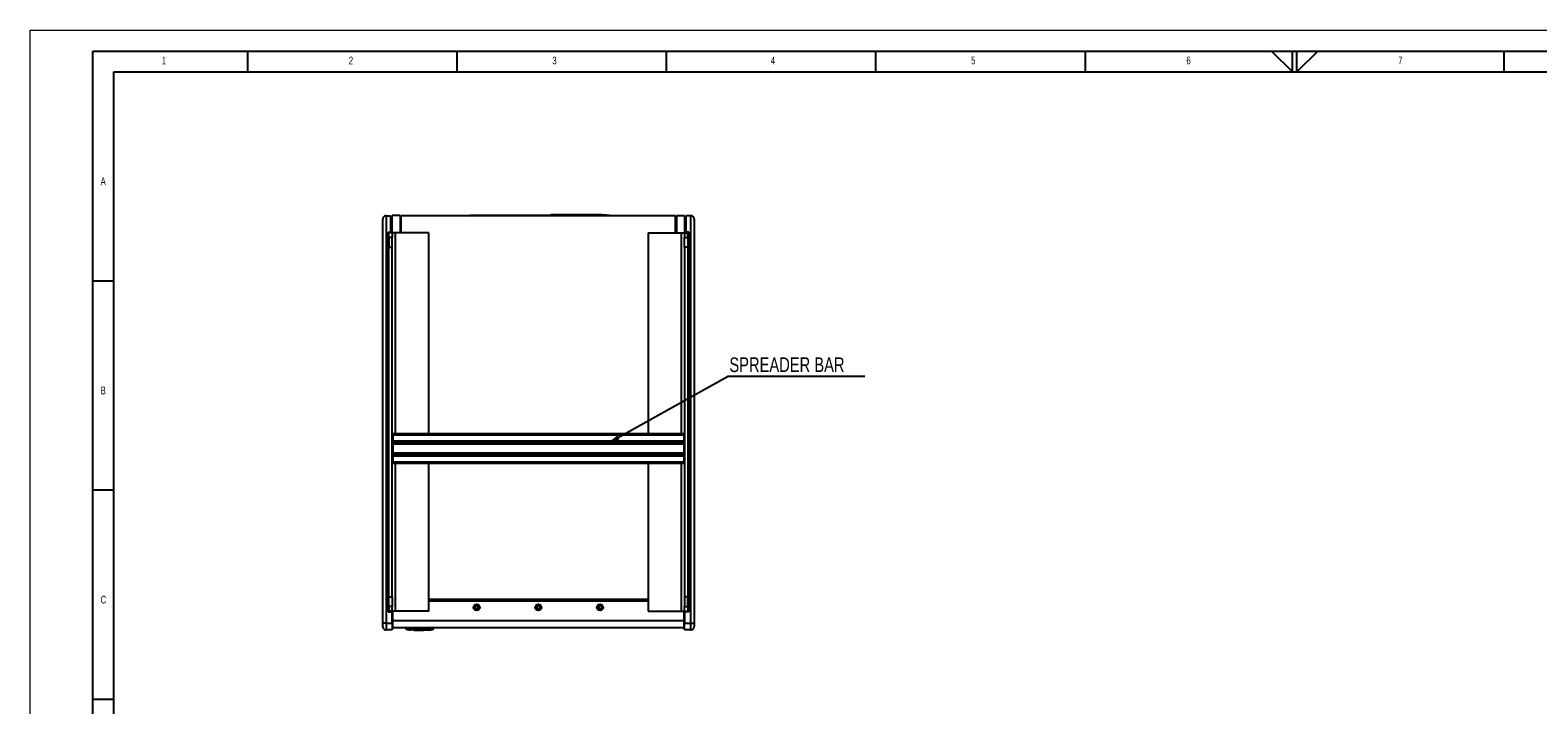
# Model space of a CAD drawing. Header units: millimetres. Extents: x 0 to 594, y 0 to 420.
# Tile 7 of 13: x 0 to 360, y 259 to 420. Entities that reach past the tile are written whole.
import ezdxf

# ---------------------------------------------------------------- set-up
doc = ezdxf.new("R2010")
doc.units = ezdxf.units.MM
doc.layers.add('FORMAT', color=7, linetype='Continuous')
doc.layers.add('SLD-0', color=7, linetype='Continuous')
doc.styles.add('SLDTEXTSTYLE0', font='TXT', dxfattribs={"width": 0.75})
doc.dimstyles.new('SLDDIMSTYLE2', dxfattribs={"dimtxt": 0.18, "dimasz": 3.302, "dimexe": 0, "dimexo": 0.0625, "dimgap": 0, "dimtad": 0, "dimtih": 1, "dimtoh": 1, "dimdec": 0, "dimrnd": 1e-09, "dimzin": 0, "dimdsep": 46, "dimtxsty": 'Standard', "dimsah": 1, "dimcen": 0.09, "dimadec": 0, "dimazin": 0, "dimtfac": 3.302, "dimtdec": 0, "dimtofl": 0, "dimtmove": 0, "dimatfit": 3, "dimfxl": 1, "dimfrac": 2, "dimtolj": 1, "dimtzin": 0, "dimarcsym": 0})

# ---------------------------------------------------------------- blocks, each defined once
blk = doc.blocks.new('SW_NOTE_0_5')
at = {"layer": 'SLD-0', "color": 0}
blk.add_line((32.81, 0), (0, 0), dxfattribs=at)
at = {"layer": 'SLD-0', "color": 0, "insert": (0.48, 4.6), "char_height": 3.5, "attachment_point": 1, "style": 'SLDTEXTSTYLE0'}
blk.add_mtext('SPREADER BAR', dxfattribs=at)

msp = doc.modelspace()

# ---------------------------------------------------------------- linework, layer by layer
at = {"color": 7, "linetype": 'Continuous', "lineweight": 18}
for p, q in [((0, 0.0001), (0, 420.0001)), ((0, 420.0001), (594, 420.0001))]:
    msp.add_line(p, q, dxfattribs=at)
at = {"color": 7, "linetype": 'Continuous', "lineweight": 25}
for p, q in [((84.2029, 278.1967), (84.2029, 374.8421)), ((84.9967, 375.6359), (84.9967, 278.1967)), ((84.9967, 375.6359), (86.0857, 375.6359)), ((86.0857, 375.6359), (86.0857, 371.6992)), ((86.0857, 375.3247), (86.454, 375.3247)), ((86.454, 371.5649), (86.454, 375.6676)), ((88.3323, 375.6676), (86.454, 375.6676)), ((88.3323, 375.6676), (88.3323, 371.5649)), ((88.3323, 375.2707), (88.6448, 375.2707)), ((88.6448, 371.5649), (88.6448, 375.6359)), ((154.1133, 375.6359), (88.6448, 375.6359)), ((105.8752, 375.8014), (124.3453, 375.8014)), ((136.619, 375.8046), (124.3453, 375.8046)), ((154.1133, 371.5661), (154.1133, 375.6359)), ((154.4258, 375.2707), (154.1133, 375.2707)), ((154.4258, 371.5661), (154.4258, 375.6676)), ((154.4258, 375.6676), (156.304, 375.6676)), ((156.304, 375.6676), (156.304, 371.5661)), ((156.6723, 375.3247), (156.304, 375.3247)), ((157.7613, 375.6359), (156.6723, 375.6359)), ((156.6723, 371.6992), (156.6723, 375.6359)), ((157.7613, 278.1967), (157.7613, 375.6359)), ((158.5551, 374.8421), (158.5551, 278.1967)), ((85.4634, 371.6992), (86.0857, 371.6992)), ((85.4634, 280.9443), (85.4634, 371.6992)), ((86.454, 371.5649), (85.6603, 371.5649)), ((85.6603, 370.4423), (85.6603, 371.5649)), ((86.0857, 371.6992), (86.0857, 371.6444)), ((86.0857, 371.6444), (86.454, 371.6444)), ((86.454, 371.5649), (86.454, 370.4423)), ((87.2478, 371.5649), (86.454, 371.5649)), ((95.1853, 371.5649), (87.2478, 371.5649)), ((95.1853, 323.5442), (95.1853, 371.5649)), ((147.5728, 371.5661), (147.5728, 323.5442)), ((147.5728, 371.5661), (155.5103, 371.5661)), ((155.5103, 371.5661), (156.304, 371.5661)), ((156.6723, 371.6444), (156.304, 371.6444)), ((156.304, 371.5661), (157.0978, 371.5661)), ((156.304, 371.5661), (156.304, 370.4435)), ((157.2946, 371.6992), (156.6723, 371.6992)), ((156.6723, 371.6444), (156.6723, 371.6992)), ((157.0978, 370.4435), (157.0978, 371.5661)), ((157.2946, 280.9443), (157.2946, 371.6992)), ((85.4634, 368.8922), (85.6603, 368.8922)), ((85.6603, 367.3047), (85.4634, 367.3047)), ((86.454, 370.4423), (85.6603, 370.4423)), ((85.6603, 370.4423), (85.6603, 368.0972)), ((85.6603, 368.0972), (86.454, 368.0972)), ((85.6603, 284.5451), (85.6603, 368.0972)), ((86.454, 368.0972), (86.454, 370.4423)), ((86.454, 284.5451), (86.454, 368.0972)), ((156.304, 370.4435), (157.0978, 370.4435)), ((156.304, 368.0984), (156.304, 370.4435)), ((157.0978, 368.0984), (156.304, 368.0984)), ((156.304, 368.0984), (156.304, 284.5463)), ((157.0978, 370.4435), (157.0978, 368.0984)), ((157.0978, 368.8922), (157.2946, 368.8922)), ((157.0978, 368.0984), (157.0978, 284.5463)), ((157.2946, 367.3047), (157.0978, 367.3047)), ((85.4634, 327.1155), (85.6603, 327.1155)), ((85.6603, 325.528), (85.4634, 325.528)), ((157.0978, 327.1155), (157.2946, 327.1155)), ((157.2946, 325.528), (157.0978, 325.528)), ((86.6318, 323.5442), (156.1262, 323.5442)), ((86.6318, 323.1473), (86.6318, 323.5442)), ((156.1262, 323.1473), (86.6318, 323.1473)), ((86.6318, 323.1473), (86.6318, 321.798)), ((86.6318, 321.798), (156.1262, 321.798)), ((86.6318, 321.4011), (86.6318, 321.798)), ((86.6318, 321.4011), (156.1262, 321.4011)), ((86.6318, 321.0042), (86.6318, 321.4011)), ((156.1262, 321.0042), (86.6318, 321.0042)), ((86.6318, 321.0042), (86.6318, 318.9405)), ((156.1262, 323.5442), (156.1262, 323.1473)), ((156.1262, 323.1473), (156.1262, 321.798)), ((156.1262, 321.798), (156.1262, 321.4011)), ((156.1262, 321.4011), (156.1262, 321.0042)), ((156.1262, 321.0042), (156.1262, 318.9405)), ((86.6318, 318.9405), (156.1262, 318.9405)), ((86.6318, 318.5436), (86.6318, 318.9405)), ((156.1262, 318.5436), (86.6318, 318.5436)), ((86.6318, 318.1467), (86.6318, 318.5436)), ((156.1262, 318.1467), (86.6318, 318.1467)), ((86.6318, 318.1467), (86.6318, 316.7973)), ((156.1262, 318.9405), (156.1262, 318.5436)), ((156.1262, 318.5436), (156.1262, 318.1467)), ((156.1262, 318.1467), (156.1262, 316.7973)), ((86.6318, 316.7973), (156.1262, 316.7973)), ((86.6318, 316.4005), (86.6318, 316.7973)), ((156.1262, 316.4005), (86.6318, 316.4005)), ((95.1853, 281.0774), (95.1853, 316.4005)), ((147.5728, 316.4005), (147.5728, 281.0786)), ((156.1262, 316.7973), (156.1262, 316.4005)), ((85.4634, 285.3389), (85.6603, 285.3389)), ((85.6603, 284.5451), (86.454, 284.5451)), ((85.6603, 282.2), (85.6603, 284.5451)), ((86.454, 284.5451), (86.454, 282.2)), ((157.0978, 284.5463), (156.304, 284.5463)), ((156.304, 284.5463), (156.304, 282.2012)), ((157.0978, 285.3389), (157.2946, 285.3389)), ((157.0978, 282.2012), (157.0978, 284.5463)), ((85.6603, 283.7514), (85.4634, 283.7514)), ((85.4634, 280.9443), (86.454, 280.9443)), ((86.454, 282.2), (85.6603, 282.2)), ((85.6603, 282.2), (85.6603, 281.0774)), ((86.454, 281.0774), (85.6603, 281.0774)), ((86.454, 281.0774), (86.454, 282.2)), ((87.2478, 281.0774), (86.454, 281.0774)), ((86.454, 281.0774), (86.454, 281.0562)), ((86.454, 281.0562), (86.454, 280.9443)), ((86.454, 278.1967), (86.454, 280.9443)), ((86.6525, 278.8301), (86.6525, 281.0774)), ((95.1853, 281.0774), (87.2478, 281.0774)), ((147.5728, 283.8784), (95.1853, 283.8784)), ((95.1853, 283.5926), (147.5728, 283.5926)), ((147.5728, 281.0786), (155.5103, 281.0786)), ((155.5103, 281.0786), (156.304, 281.0786)), ((156.1056, 281.0786), (156.1056, 278.8301)), ((156.304, 282.2012), (157.0978, 282.2012)), ((156.304, 281.0786), (156.304, 282.2012)), ((156.304, 281.0786), (157.0978, 281.0786)), ((156.304, 281.0562), (156.304, 281.0786)), ((156.304, 281.0562), (156.304, 280.9443)), ((157.2946, 280.9443), (156.304, 280.9443)), ((156.304, 280.9443), (156.304, 278.1967)), ((157.2946, 283.7514), (157.0978, 283.7514)), ((157.0978, 282.2012), (157.0978, 281.0786)), ((84.9967, 278.1967), (84.2029, 278.1967)), ((84.2029, 277.4029), (84.2029, 278.1967)), ((84.9967, 278.1967), (86.454, 278.1967)), ((84.9967, 278.1967), (84.9967, 276.6092)), ((86.6525, 280.4176), (86.454, 280.4176)), ((86.454, 278.1967), (86.454, 276.6092)), ((86.5731, 279.6239), (86.6525, 279.6239)), ((86.5731, 279.6239), (86.5731, 277.395)), ((86.6525, 278.8301), (156.1056, 278.8301)), ((86.6525, 277.0934), (86.6525, 278.8301)), ((156.1056, 280.4176), (156.304, 280.4176)), ((156.185, 279.6239), (156.1056, 279.6239)), ((156.1056, 278.8301), (156.1056, 277.0934)), ((156.185, 277.395), (156.185, 279.6239)), ((156.304, 278.1967), (157.7613, 278.1967)), ((156.304, 276.6092), (156.304, 278.1967)), ((157.7613, 278.1967), (158.5551, 278.1967)), ((157.7613, 276.6092), (157.7613, 278.1967)), ((158.5551, 278.1967), (158.5551, 277.4029)), ((86.454, 276.6092), (84.9967, 276.6092)), ((156.1056, 277.0934), (86.6525, 277.0934)), ((89.7152, 276.9569), (89.7182, 276.9455)), ((89.7182, 276.9455), (89.7277, 276.9227)), ((89.7189, 276.943), (89.7182, 276.9455)), ((89.7277, 276.9227), (89.7187, 276.9438)), ((89.7619, 276.8734), (89.7632, 276.8737)), ((90.029, 276.6945), (89.7619, 276.8734)), ((89.7719, 277.0521), (96.2965, 277.0521)), ((89.7719, 276.9569), (89.7719, 277.0521)), ((89.7819, 276.877), (89.787, 276.8781)), ((89.7819, 276.877), (90.0413, 276.7915)), ((89.8834, 276.8781), (89.9341, 276.877)), ((89.891, 276.9455), (89.891, 276.9569)), ((96.1775, 276.9569), (89.891, 276.9569)), ((89.891, 276.9455), (89.9351, 276.943)), ((90.1593, 276.7915), (89.9341, 276.877)), ((89.9351, 276.943), (96.1334, 276.943)), ((90.0583, 276.7886), (90.0413, 276.7915)), ((90.1593, 276.7915), (90.1589, 276.7886)), ((90.1589, 276.7886), (91.5955, 276.7061)), ((90.8505, 276.6263), (90.8505, 276.6823)), ((90.9057, 276.6662), (90.907, 276.6708)), ((90.9206, 276.6822), (92.602, 276.626)), ((91.5682, 276.6132), (90.9208, 276.6348)), ((91.5483, 276.6518), (91.5509, 276.6421)), ((91.5509, 276.6316), (91.5483, 276.6413)), ((91.5483, 276.6404), (91.5514, 276.629)), ((91.5577, 276.6432), (91.5509, 276.6583)), ((91.5509, 276.6583), (91.5509, 276.6421)), ((91.5509, 276.6421), (91.557, 276.6278)), ((91.5573, 276.6169), (91.5509, 276.6316)), ((91.5509, 276.6316), (91.5509, 276.6307)), ((91.5642, 276.6583), (91.5577, 276.6432)), ((91.601, 276.6169), (91.601, 276.6031)), ((92.602, 276.5924), (91.601, 276.6169)), ((91.601, 276.6031), (92.602, 276.5786)), ((91.601, 276.5914), (91.601, 276.5907)), ((92.602, 276.567), (91.601, 276.5914)), ((92.6721, 276.6214), (92.6721, 276.5944)), ((92.6721, 276.5762), (92.6721, 276.5667)), ((92.7893, 276.5658), (92.7893, 276.5752)), ((92.8594, 276.5766), (93.8923, 276.5858)), ((93.2469, 276.5651), (92.8594, 276.5649)), ((93.2469, 276.5644), (93.2469, 276.5651)), ((93.9625, 276.5751), (94.5947, 276.6256)), ((93.9625, 276.5857), (93.9625, 276.5751)), ((94.7848, 276.6039), (94.4334, 276.6127)), ((94.4829, 276.7067), (95.9095, 276.7886)), ((94.6593, 276.63), (95.3244, 276.6642)), ((95.389, 276.6643), (94.7848, 276.6039)), ((96.1344, 276.877), (95.9091, 276.7915)), ((95.9095, 276.7886), (95.9091, 276.7915)), ((96.0272, 276.7915), (96.0102, 276.7886)), ((96.0255, 276.6851), (96.3082, 276.8746)), ((96.0272, 276.7915), (96.2866, 276.877)), ((96.1334, 276.943), (96.1775, 276.9455)), ((96.1344, 276.877), (96.185, 276.8781)), ((96.1775, 276.9455), (96.1775, 276.9569)), ((96.2814, 276.8781), (96.2866, 276.877)), ((96.2965, 277.0521), (96.2965, 276.9569)), ((96.3065, 276.8733), (96.3065, 276.8733)), ((96.34, 276.9201), (96.3407, 276.9227)), ((96.3502, 276.9455), (96.3495, 276.943)), ((96.3502, 276.9455), (96.3532, 276.9569)), ((157.7613, 276.6092), (156.304, 276.6092))]:
    msp.add_line(p, q, dxfattribs=at)
at = {"color": 8, "linetype": 'Continuous', "lineweight": 25}
for p, q in [((87.2478, 323.5442), (87.2478, 371.5649)), ((155.5103, 371.5661), (155.5103, 323.5442)), ((85.4634, 370.7437), (85.6603, 370.7437)), ((157.2946, 370.7437), (157.0978, 370.7437)), ((87.2478, 281.0774), (87.2478, 316.4005)), ((155.5103, 316.4005), (155.5103, 281.0786)), ((85.4634, 281.8999), (85.6603, 281.8999)), ((157.2946, 281.8999), (157.0978, 281.8999)), ((86.6525, 277.395), (86.5731, 277.395)), ((156.1056, 277.395), (156.185, 277.395)), ((89.7632, 276.8737), (89.7819, 276.877)), ((92.602, 276.567), (92.6021, 276.5778)), ((96.3495, 276.943), (96.343, 276.9268))]:
    msp.add_line(p, q, dxfattribs=at)
at = {"color": 7, "linetype": 'Continuous', "lineweight": 25, "flags": 128}
for points in [[(89.891, 276.9569), (89.8567, 276.9569), (89.8237, 276.9569), (89.7933, 276.9569), (89.7667, 276.9569), (89.7448, 276.9569), (89.7286, 276.9569), (89.7186, 276.9569), (89.7152, 276.9569)], [(91.5509, 276.6307), (91.5538, 276.6226), (91.5577, 276.6153)], [(96.3532, 276.9569), (96.3498, 276.9569), (96.3398, 276.9569), (96.3236, 276.9569), (96.3017, 276.9569), (96.2751, 276.9569), (96.2447, 276.9569), (96.2118, 276.9569), (96.1775, 276.9569)]]:
    msp.add_lwpolyline(points, dxfattribs=at)
at = {"color": 8, "linetype": 'Continuous', "lineweight": 25, "flags": 128}
for points in [[(92.602, 276.5924), (92.602, 276.5934), (92.602, 276.5957), (92.602, 276.5994), (92.6021, 276.6042), (92.6022, 276.61), (92.6022, 276.6168), (92.6023, 276.6243), (92.6023, 276.6257)], [(92.6721, 276.5762), (92.6634, 276.577), (92.6565, 276.5786)], [(93.9625, 276.5857), (93.9535, 276.5863), (93.9454, 276.5881)]]:
    msp.add_lwpolyline(points, dxfattribs=at)
at = {"color": 7, "linetype": 'Continuous', "lineweight": 25}
for centre, radius in [((106.647, 282.0051), 0.7457), ((106.647, 282.0051), 0.611), ((106.647, 282.0051), 0.327), ((121.379, 282.0051), 0.7457), ((121.379, 282.0051), 0.611), ((121.379, 282.0051), 0.327), ((136.111, 282.0051), 0.7457), ((136.111, 282.0051), 0.611), ((136.111, 282.0051), 0.327)]:
    msp.add_circle(centre, radius, dxfattribs=at)
for centre, radius, start, end in [((84.9967, 374.8421), 0.7938, 90, 180), ((157.7613, 374.8421), 0.7938, 0, 90), ((84.9967, 277.4029), 0.7938, 180, 270), ((86.8747, 277.395), 0.3016, 180, 222.536898), ((155.8833, 277.395), 0.3016, 317.463102, 0), ((157.7613, 277.4029), 0.7938, 270, 0), ((89.815, 276.9526), 0.0952, 195, 236.169378), ((79.9587, 277.0594), 9.977, 358.952378, 359.331764), ((93.0342, 314.7599), 38.1961, 265.55591, 266.722616), ((90.8536, 276.6801), 0.054, 266.722569, 345), ((91.603, 276.6446), 0.054, 228.917048, 267.849654), ((93.0342, 314.7599), 38.1961, 267.849784, 270), ((92.6726, 276.6483), 0.054, 201.286124, 269.469967), ((93.0342, 314.7599), 38.1961, 270, 270.319015), ((93.2466, 276.6184), 0.054, 270.319108, 290.13169), ((94.784, 276.6549), 0.0509, 192.449462, 270.90285), ((93.0342, 314.7599), 38.1961, 272.627345, 274.443824), ((96.2575, 276.9677), 0.0952, 330.069279, 344.999975)]:
    msp.add_arc(centre, radius, start, end, dxfattribs=at)
at = {"color": 8, "linetype": 'Continuous', "lineweight": 25}
for centre, radius, start, end in [((92.7896, 276.6198), 0.054, 269.632503, 304.990605), ((96.2575, 276.9677), 0.0952, 287.750628, 330.068781)]:
    msp.add_arc(centre, radius, start, end, dxfattribs=at)
at = {"color": 7, "linetype": 'Continuous', "lineweight": 25}
for points, knots in [([(104.2455, 375.6359), (104.4233, 375.6668), (104.7997, 375.7323), (105.347, 375.779), (105.7099, 375.7944), (105.8752, 375.8014)], [0, 0, 0, 0, 0.32755391, 0.69368395, 1, 1, 1, 1]), ([(124.3453, 375.8014), (124.3453, 375.8026), (124.3453, 375.8046), (124.3453, 375.8046), (124.3453, 375.8046)], [0, 0, 0, 0, 0.576338, 1, 1, 1, 1]), ([(138.5125, 375.6359), (138.3347, 375.6669), (137.9582, 375.7325), (137.3252, 375.7851), (136.872, 375.8047), (136.6227, 375.8046), (136.619, 375.8046)], [0, 0, 0, 0, 0.28113549, 0.59538039, 0.99404227, 1, 1, 1, 1]), ([(89.7182, 276.9455), (89.7201, 276.9461), (89.7232, 276.9471), (89.7439, 276.9476), (89.7673, 276.9477), (89.797, 276.9476), (89.8378, 276.9471), (89.8703, 276.9461), (89.891, 276.9455)], [0, 0, 0, 0, 0.22634771, 0.3574014, 0.50001535, 0.64245489, 0.77344595, 1, 1, 1, 1]), ([(89.7189, 276.943), (89.7214, 276.9357), (89.7266, 276.9207), (89.7412, 276.9015), (89.7597, 276.8859), (89.7745, 276.8799), (89.7819, 276.877)], [0, 0, 0, 0, 0.244525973, 0.497917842, 0.752400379, 1, 1, 1, 1]), ([(89.787, 276.8781), (89.7891, 276.8787), (89.7933, 276.88), (89.8158, 276.8798), (89.8469, 276.88), (89.8714, 276.8787), (89.8834, 276.8781)], [0, 0, 0, 0, 0.24358472, 0.49992657, 0.75565584, 1, 1, 1, 1]), ([(89.8834, 276.8781), (89.8838, 276.8807), (89.8846, 276.886), (89.8865, 276.9017), (89.8887, 276.9217), (89.8902, 276.9377), (89.891, 276.9455)], [0, 0, 0, 0, 0.24544941, 0.49989017, 0.75438882, 1, 1, 1, 1]), ([(89.9341, 276.877), (90.0786, 276.8763), (90.3668, 276.8748), (90.7986, 276.8739), (91.2292, 276.8735), (91.6566, 276.8734), (92.0859, 276.8734), (92.5221, 276.8734), (92.9701, 276.8734), (93.5745, 276.8734), (94.3316, 276.8734), (95.2348, 276.8733), (95.8362, 276.8758), (96.1344, 276.877)], [0, 0, 0, 0, 0.06995668, 0.13945934, 0.20888485, 0.27834408, 0.34623617, 0.41658722, 0.48939784, 0.56299693, 0.70902071, 0.8557198, 1, 1, 1, 1]), ([(90.0413, 276.7915), (90.0385, 276.7734), (90.0326, 276.7354), (90.0296, 276.7019), (90.0292, 276.697), (90.029, 276.6945)], [0, 0, 0, 0, 0.30280858, 0.63613177, 1, 1, 1, 1]), ([(90.1593, 276.7915), (90.1406, 276.7928), (90.1126, 276.7948), (90.0823, 276.7971), (90.0684, 276.7986), (90.0614, 276.7988), (90.055, 276.7987), (90.0501, 276.7984), (90.0456, 276.7987), (90.0434, 276.7987), (90.0425, 276.7988), (90.0414, 276.7988), (90.0395, 276.7982), (90.0435, 276.7945), (90.0421, 276.7926), (90.0413, 276.7915)], [0, 0, 0, 0, 0.25015648, 0.37514361, 0.40639108, 0.43753378, 0.46868496, 0.49997335, 0.53122787, 0.55263621, 0.55894198, 0.56247186, 0.59363779, 0.74984368, 1, 1, 1, 1]), ([(90.0583, 276.7886), (90.0582, 276.789), (90.0581, 276.7897), (90.058, 276.7908), (90.0579, 276.7916), (90.0579, 276.7922), (90.0579, 276.7924), (90.0579, 276.7924), (90.0579, 276.7925), (90.0579, 276.7925), (90.0579, 276.7925), (90.0581, 276.7936), (90.0573, 276.795), (90.0583, 276.7962), (90.0585, 276.7963), (90.0587, 276.7963), (90.0587, 276.7963), (90.0588, 276.7963), (90.059, 276.7963), (90.0597, 276.7962), (90.0619, 276.796), (90.0703, 276.7954), (90.1031, 276.7929), (90.1341, 276.7905), (90.1589, 276.7886)], [0, 0, 0, 0, 0.08208852, 0.12501841, 0.21856526, 0.24207108, 0.24799692, 0.24950243, 0.24989079, 0.24999388, 0.25002264, 0.25003622, 0.48337747, 0.49527204, 0.49853507, 0.49954833, 0.49992686, 0.5002453, 0.50120488, 0.50310889, 0.50976295, 0.53446454, 0.6293784, 1, 1, 1, 1]), ([(90.0746, 276.6786), (90.0743, 276.681), (90.0738, 276.6859), (90.0689, 276.7224), (90.0618, 276.7665), (90.0583, 276.7886)], [0, 0, 0, 0, 0.33242891, 0.66478442, 1, 1, 1, 1]), ([(95.9091, 276.7915), (95.9059, 276.7913), (95.8759, 276.7891), (95.6697, 276.775), (95.3121, 276.7534), (94.8323, 276.7307), (94.3367, 276.7129), (93.8225, 276.7004), (93.324, 276.6945), (92.9395, 276.694), (92.6164, 276.696), (92.3068, 276.6999), (91.9553, 276.7072), (91.6417, 276.7163), (91.39, 276.7254), (91.1661, 276.7344), (90.9213, 276.7457), (90.6508, 276.7601), (90.419, 276.774), (90.2668, 276.7841), (90.1903, 276.7893), (90.1671, 276.7909), (90.1593, 276.7915)], [0, 0, 0, 0, 0.00165457, 0.01569394, 0.10774847, 0.18842746, 0.26614652, 0.36626729, 0.45657445, 0.52608063, 0.56671, 0.62501254, 0.68751647, 0.75000854, 0.78857904, 0.81880594, 0.8668278, 0.91638597, 0.96002616, 0.98789846, 0.99592071, 1, 1, 1, 1]), ([(90.8505, 276.6823), (90.8515, 276.6827), (90.8536, 276.6836), (90.8697, 276.6839), (90.8929, 276.6835), (90.9112, 276.6826), (90.9204, 276.6822)], [0, 0, 0, 0, 0.24914338, 0.49965764, 0.74989903, 1, 1, 1, 1]), ([(90.9208, 276.6348), (90.9113, 276.6353), (90.8994, 276.636), (90.89, 276.6363), (90.8881, 276.6364)], [0, 0, 0, 0, 0.79733774, 1, 1, 1, 1]), ([(90.9207, 276.6348), (90.9208, 276.6352), (90.9208, 276.636), (90.9213, 276.6448), (90.922, 276.658), (90.9226, 276.6692), (90.9229, 276.6747)], [0, 0, 0, 0, 0.24411967, 0.50164864, 0.7582823, 1, 1, 1, 1]), ([(91.5483, 276.6413), (91.5485, 276.6413), (91.5487, 276.6414), (91.5505, 276.6413), (91.5512, 276.6413)], [0, 0, 0, 0, 0.55736448, 1, 1, 1, 1]), ([(91.5483, 276.6413), (91.5483, 276.6411), (91.5483, 276.6406), (91.5483, 276.6402), (91.5483, 276.6404), (91.5483, 276.6404)], [0, 0, 0, 0, 0.49701941, 0.99403883, 1, 1, 1, 1]), ([(91.601, 276.6031), (91.5928, 276.6042), (91.5802, 276.606), (91.5657, 276.6163), (91.5598, 276.6241), (91.557, 276.6278)], [0, 0, 0, 0, 0.49928983, 0.76519834, 1, 1, 1, 1]), ([(91.5573, 276.6169), (91.5601, 276.6133), (91.566, 276.6054), (91.5805, 276.5949), (91.5929, 276.5928), (91.601, 276.5914)], [0, 0, 0, 0, 0.23466629, 0.50069781, 1, 1, 1, 1]), ([(91.601, 276.6169), (91.593, 276.6185), (91.5808, 276.6209), (91.5662, 276.6317), (91.5604, 276.6395), (91.5577, 276.6432)], [0, 0, 0, 0, 0.49931427, 0.76543321, 1, 1, 1, 1]), ([(92.602, 276.6259), (92.606, 276.6259), (92.6137, 276.626), (92.6214, 276.6277), (92.6255, 276.6299), (92.6261, 276.6321), (92.6262, 276.6327)], [0, 0, 0, 0, 0.32561138, 0.62611997, 0.90176072, 1, 1, 1, 1]), ([(92.6721, 276.5944), (92.671, 276.594), (92.6689, 276.5933), (92.6527, 276.5926), (92.6295, 276.5922), (92.6112, 276.5924), (92.602, 276.5924)], [0, 0, 0, 0, 0.25001336, 0.50011578, 0.75011734, 1, 1, 1, 1]), ([(92.602, 276.5786), (92.6112, 276.5785), (92.6295, 276.5782), (92.6527, 276.5776), (92.6689, 276.5769), (92.671, 276.5764), (92.6721, 276.5762)], [0, 0, 0, 0, 0.24997161, 0.50015851, 0.7501432, 1, 1, 1, 1]), ([(92.6721, 276.5667), (92.671, 276.5667), (92.6689, 276.5665), (92.6527, 276.5665), (92.6295, 276.5667), (92.6111, 276.5669), (92.602, 276.567)], [0, 0, 0, 0, 0.24996315, 0.50025377, 0.75020522, 1, 1, 1, 1]), ([(92.61, 276.5785), (92.6127, 276.5784), (92.6203, 276.5783), (92.6312, 276.5779), (92.6415, 276.5777), (92.6489, 276.5775), (92.6518, 276.5775), (92.6531, 276.5775)], [0, 0, 0, 0, 0.147594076, 0.409122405, 0.638569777, 0.83524141, 1, 1, 1, 1]), ([(92.7893, 276.5752), (92.7903, 276.5755), (92.7924, 276.5759), (92.8087, 276.5764), (92.8318, 276.5766), (92.8502, 276.5766), (92.8594, 276.5766)], [0, 0, 0, 0, 0.2500521, 0.50015595, 0.75010228, 1, 1, 1, 1]), ([(92.8594, 276.5649), (92.8501, 276.565), (92.8315, 276.5651), (92.817, 276.5652), (92.8098, 276.5653)], [0, 0, 0, 0, 0.49973019, 1, 1, 1, 1]), ([(93.2582, 276.5656), (93.2628, 276.5671), (93.2722, 276.5701), (93.2814, 276.5759), (93.2846, 276.5801), (93.2848, 276.5804)], [0, 0, 0, 0, 0.48025005, 0.96877311, 1, 1, 1, 1]), ([(93.8923, 276.5858), (93.9015, 276.586), (93.9199, 276.5864), (93.9431, 276.5865), (93.9593, 276.5863), (93.9614, 276.5859), (93.9625, 276.5857)], [0, 0, 0, 0, 0.25004294, 0.50014476, 0.75010985, 1, 1, 1, 1]), ([(93.909, 276.5861), (93.9134, 276.5862), (93.9218, 276.5862), (93.9316, 276.5863), (93.9373, 276.5863), (93.9389, 276.5864), (93.939, 276.5864)], [0, 0, 0, 0, 0.36977051, 0.70489783, 0.99145451, 1, 1, 1, 1]), ([(93.9283, 276.5864), (93.9285, 276.5862), (93.9329, 276.5815), (93.9449, 276.5766), (93.9567, 276.5756), (93.9625, 276.5751)], [0, 0, 0, 0, 0.02013104, 0.52393004, 1, 1, 1, 1]), ([(94.5947, 276.6256), (94.5979, 276.626), (94.6043, 276.6267), (94.62, 276.6279), (94.6387, 276.6291), (94.6524, 276.6297), (94.6593, 276.63)], [0, 0, 0, 0, 0.24979131, 0.49984145, 0.74822171, 1, 1, 1, 1]), ([(95.3244, 276.6642), (95.3301, 276.6645), (95.3416, 276.6652), (95.3577, 276.6659), (95.3719, 276.6664), (95.3831, 276.6665), (95.391, 276.6664), (95.3946, 276.666), (95.3945, 276.6653), (95.3909, 276.6646), (95.3891, 276.6643)], [0, 0, 0, 0, 0.12518559, 0.25006506, 0.37505177, 0.49999881, 0.62490926, 0.74991463, 0.87472593, 1, 1, 1, 1]), ([(96.0272, 276.7915), (96.0271, 276.7928), (96.0269, 276.7948), (96.026, 276.7971), (96.028, 276.7986), (96.0266, 276.7988), (96.0234, 276.7987), (96.0184, 276.7984), (96.0139, 276.7987), (96.01, 276.7987), (96.0079, 276.7988), (96.005, 276.7988), (95.9907, 276.7982), (95.9582, 276.7945), (95.9278, 276.7926), (95.9091, 276.7915)], [0, 0, 0, 0, 0.25015648, 0.375143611, 0.406391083, 0.437533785, 0.468684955, 0.49997335, 0.531227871, 0.552636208, 0.558941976, 0.562471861, 0.593637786, 0.74984368, 1, 1, 1, 1]), ([(95.9095, 276.7886), (95.915, 276.789), (95.9234, 276.7897), (95.938, 276.7908), (95.9486, 276.7916), (95.9569, 276.7922), (95.9589, 276.7924), (95.9594, 276.7924), (95.9596, 276.7925), (95.9596, 276.7925), (95.9596, 276.7925), (95.9752, 276.7936), (95.9916, 276.795), (96.0082, 276.7962), (96.0092, 276.7963), (96.0095, 276.7963), (96.0096, 276.7963), (96.0096, 276.7963), (96.0097, 276.7963), (96.0097, 276.7962), (96.0098, 276.796), (96.0101, 276.7954), (96.0105, 276.7929), (96.0103, 276.7905), (96.0102, 276.7886)], [0, 0, 0, 0, 0.08208852, 0.12501841, 0.21856526, 0.24207108, 0.24799692, 0.24950243, 0.24989079, 0.24999388, 0.25002264, 0.25003622, 0.48337747, 0.49527204, 0.49853507, 0.49954833, 0.49992686, 0.5002453, 0.50120488, 0.50310889, 0.50976295, 0.53446454, 0.6293784, 1, 1, 1, 1]), ([(96.0102, 276.7886), (96.0066, 276.7665), (95.9995, 276.7224), (95.9947, 276.6859), (95.9941, 276.681), (95.9938, 276.6786)], [0, 0, 0, 0, 0.33521898, 0.66757356, 1, 1, 1, 1]), ([(96.0394, 276.6945), (96.0394, 276.6983), (96.0393, 276.7059), (96.0312, 276.7629), (96.0272, 276.7915)], [0, 0, 0, 0, 0.49994845, 1, 1, 1, 1]), ([(96.1334, 276.943), (96.1335, 276.9357), (96.1337, 276.9207), (96.1339, 276.9015), (96.1342, 276.8859), (96.1343, 276.8799), (96.1344, 276.877)], [0, 0, 0, 0, 0.24452597, 0.49791784, 0.75240038, 1, 1, 1, 1]), ([(96.1775, 276.9455), (96.1981, 276.9461), (96.2306, 276.9471), (96.2714, 276.9476), (96.3011, 276.9477), (96.3245, 276.9476), (96.3453, 276.9471), (96.3483, 276.9461), (96.3502, 276.9455)], [0, 0, 0, 0, 0.22633901, 0.35739492, 0.50001549, 0.64244512, 0.77343289, 1, 1, 1, 1]), ([(96.185, 276.8781), (96.1846, 276.8807), (96.1838, 276.886), (96.1819, 276.9017), (96.1798, 276.9217), (96.1782, 276.9377), (96.1775, 276.9455)], [0, 0, 0, 0, 0.2455302, 0.5, 0.7544698, 1, 1, 1, 1]), ([(96.185, 276.8781), (96.197, 276.8787), (96.2215, 276.88), (96.2525, 276.8798), (96.275, 276.88), (96.2793, 276.8787), (96.2814, 276.8781)], [0, 0, 0, 0, 0.24358472, 0.49992657, 0.75565584, 1, 1, 1, 1]), ([(96.2814, 276.8781), (96.2893, 276.8807), (96.3054, 276.886), (96.3257, 276.9017), (96.3418, 276.9217), (96.3474, 276.9377), (96.3502, 276.9455)], [0, 0, 0, 0, 0.24544941, 0.49989017, 0.75438882, 1, 1, 1, 1]), ([(96.3063, 276.8736), (96.312, 276.8778), (96.3242, 276.8868), (96.338, 276.9059), (96.3431, 276.921), (96.3456, 276.9285)], [0, 0, 0, 0, 0.30562828, 0.65767291, 1, 1, 1, 1])]:
    msp.add_open_spline(points, degree=3, knots=knots, dxfattribs=at)
at = {"color": 8, "linetype": 'Continuous', "lineweight": 25}
for points, knots in [([(89.7277, 276.9227), (89.7326, 276.9156), (89.7423, 276.9015), (89.7631, 276.886), (89.7791, 276.8807), (89.787, 276.8781)], [0, 0, 0, 0, 0.3373573, 0.67463801, 1, 1, 1, 1]), ([(91.5955, 276.7061), (92.0749, 276.6943), (93.0339, 276.6707), (93.9974, 276.6787), (94.4796, 276.7065), (94.4829, 276.7067)], [0, 0, 0, 0, 0.49827823, 0.99655646, 1, 1, 1, 1]), ([(92.6721, 276.5667), (92.6663, 276.5671), (92.6575, 276.5677), (92.65, 276.5722), (92.6474, 276.5738)], [0, 0, 0, 0, 0.65468464, 1, 1, 1, 1]), ([(92.8098, 276.5653), (92.8039, 276.5654), (92.7921, 276.5656), (92.7902, 276.5657), (92.7893, 276.5658)], [0, 0, 0, 0, 0.50015664, 1, 1, 1, 1]), ([(95.3626, 276.6719), (95.3659, 276.6698), (95.3741, 276.6647), (95.3835, 276.6645), (95.389, 276.6643)], [0, 0, 0, 0, 0.407925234, 1, 1, 1, 1]), ([(96.2866, 276.877), (96.2887, 276.8763), (96.2928, 276.8748), (96.2975, 276.8739), (96.301, 276.8735), (96.3035, 276.8734), (96.3053, 276.8734), (96.3062, 276.8734), (96.3067, 276.8733), (96.3066, 276.8733), (96.3065, 276.8733)], [0, 0, 0, 0, 0.13990877, 0.27889431, 0.41771958, 0.5571367, 0.69349206, 0.83409895, 0.97895848, 1, 1, 1, 1])]:
    msp.add_open_spline(points, degree=3, knots=knots, dxfattribs=at)
at = {"color": 7, "linetype": 'Continuous', "lineweight": 25}
for points in [[(90.029, 276.6945), (90.0361, 276.6903), (90.0503, 276.6821), (90.0665, 276.6798), (90.0746, 276.6786)], [(95.9938, 276.6786), (96.0019, 276.6798), (96.0182, 276.6821), (96.0323, 276.6903), (96.0394, 276.6945)]]:
    msp.add_open_spline(points, degree=3, dxfattribs=at)
at = {"layer": 'FORMAT'}
for p, q in [((15, 415.0001), (589, 415.0001)), ((15, 5.0001), (15, 415.0001)), ((52, 410.0001), (52, 415.0001)), ((102, 410.0001), (102, 415.0001)), ((152, 410.0001), (152, 415.0001)), ((202, 410.0001), (202, 415.0001)), ((252, 410.0001), (252, 415.0001)), ((296.4686, 415.0001), (301.5, 410.0001)), ((301.5, 410.0001), (301.5, 415.0001)), ((302.5, 410.0001), (302.5, 415.0001)), ((307.5314, 415.0001), (302.5, 410.0001)), ((352, 410.0001), (352, 415.0001)), ((20, 10.0001), (20, 410.0001)), ((20, 410.0001), (584, 410.0001)), ((20, 360.0001), (15, 360.0001)), ((20, 310.0001), (15, 310.0001)), ((20, 260.0001), (15, 260.0001))]:
    msp.add_line(p, q, dxfattribs=at)

# ---------------------------------------------------------------- block references
at = {"layer": 'SLD-0'}
msp.add_blockref('SW_NOTE_0_5', (166.5077, 337.1623), dxfattribs=at)

# ---------------------------------------------------------------- texts
at = {"layer": 'FORMAT', "char_height": 1.8521, "attachment_point": 1, "style": 'SLDTEXTSTYLE0'}
for s, insert in [('1', (31.4346, 413.668)), ('2', (76.0923, 413.668)), ('3', (124.7131, 413.668)), ('4', (176.8804, 413.668)), ('5', (224.7131, 413.668)), ('6', (276.132, 413.668)), ('7', (326.6995, 413.668)), ('A', (16.8216, 384.7832)), ('B', (16.8216, 334.7832)), ('C', (16.8216, 284.7832))]:
    msp.add_mtext(s, dxfattribs=dict(at, insert=insert))

# ---------------------------------------------------------------- leaders
at = {"layer": 'SLD-0'}
msp.add_leader([(137.5752, 321.0042), (166.5077, 337.1623)], dimstyle='SLDDIMSTYLE2', dxfattribs=at)

doc.saveas('drawing.dxf')
